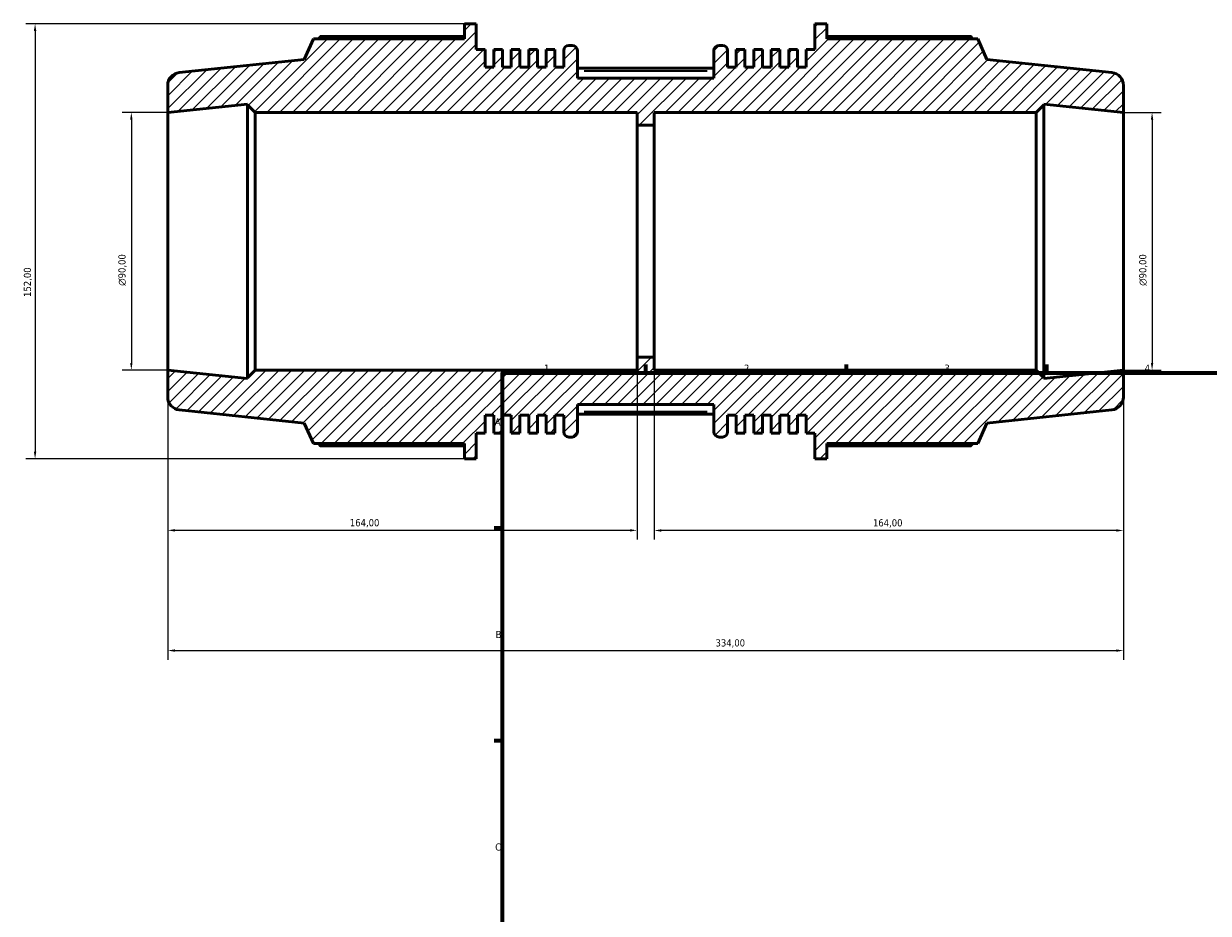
# Model space of a CAD drawing. Header units: millimetres. Extents: x -147 to 1164, y -57 to 752.
# Tile 2 of 6: x -147 to 267, y 385 to 696. Entities that reach past the tile are written whole.
import ezdxf

# ---------------------------------------------------------------- set-up
doc = ezdxf.new("R2010")
doc.units = ezdxf.units.MM
for name, color, linetype, lineweight in [('Border (ISO)', 7, 'Continuous', 70), ('Dimension (ISO)', 7, 'Continuous', 25), ('Hatch (ISO)', 7, 'Continuous', 18), ('Visible (ISO)', 7, 'Continuous', 50), ('Visible Narrow (ISO)', 7, 'Continuous', 35)]:
    doc.layers.add(name, color=color, linetype=linetype, lineweight=lineweight)
doc.styles.add('Note Text (ISO)', font='tahoma.ttf')
doc.dimstyles.new('Default (ISO)', dxfattribs={"dimtxt": 2.5, "dimasz": 2.5, "dimexe": 3.175, "dimexo": 0, "dimgap": 0.762, "dimtad": 1, "dimrnd": 1e-08, "dimzin": 0, "dimtxsty": 'Note Text (ISO)', "dimcen": 0.09, "dimdle": 10, "dimclrd": 256, "dimclre": 256, "dimclrt": 256, "dimazin": 0, "dimtfac": 1.40208, "dimtmove": 0, "dimatfit": 3, "dimfxl": 1, "dimtolj": 1, "dimtzin": 0, "dimlwd": -1, "dimlwe": -1, "dimarcsym": 0})

# ---------------------------------------------------------------- blocks, each defined once
blk = doc.blocks.new('Borders Default Border')
at = {"layer": 'Border (ISO)'}
for p, q in [((70.08, 574), (70.08, 576.9)), ((140.17, 574), (140.17, 576.9)), ((210.25, 574), (210.25, 576.9)), ((20, 519.75), (17.1, 519.75)), ((20, 445.5), (17.1, 445.5))]:
    blk.add_line(p, q, dxfattribs=at)
at = {"layer": 'Border (ISO)', "flags": 128}
blk.add_lwpolyline([(20, 20), (20, 574), (821, 574), (821, 20), (20, 20)], dxfattribs=at)
at = {"layer": 'Border (ISO)', "color": 232, "true_color": 0xca0064, "char_height": 2.5, "attachment_point": 7, "style": 'Note Text (ISO)'}
for s, insert in [('1', (34.48, 574.4)), ('2', (104.37, 574.4)), ('3', (174.43, 574.35)), ('4', (244.42, 574.4)), ('A', (17.29, 555.62)), ('B', (17.59, 481.38)), ('C', (17.43, 407.08))]:
    blk.add_mtext(s, dxfattribs=dict(at, insert=insert))
blk = doc.blocks.new('*D7')
at = {"layer": 'Defpoints', "color": 0, "transparency": 16777216}
for p in [(73, 579.5), (237, 575), (73, 518.95)]:
    blk.add_point(p, dxfattribs=at)
at = {"layer": 'Dimension (ISO)', "transparency": 16777216}
for p, q in [((73, 579.5), (73, 515.77)), ((237, 575), (237, 515.77)), ((234.5, 518.95), (75.5, 518.95))]:
    blk.add_line(p, q, dxfattribs=at)
for points in [[(75.5, 519.37), (75.5, 518.53), (73, 518.95)], [(234.5, 519.37), (234.5, 518.53), (237, 518.95)]]:
    blk.add_solid(points, dxfattribs=at)
at = {"layer": 'Dimension (ISO)', "color": 232, "true_color": 0xca0064, "transparency": 16777216, "insert": (149.46, 522.88), "char_height": 2.5, "attachment_point": 1, "style": 'Note Text (ISO)'}
blk.add_mtext('\\A1;164,00', dxfattribs=at)
blk = doc.blocks.new('*D8')
at = {"layer": 'Defpoints', "color": 0, "transparency": 16777216}
for p in [(67, 579.5), (-97, 575), (-97, 519)]:
    blk.add_point(p, dxfattribs=at)
at = {"layer": 'Dimension (ISO)', "transparency": 16777216}
for p, q in [((67, 579.5), (67, 515.83)), ((-97, 575), (-97, 515.83)), ((64.5, 519), (-94.5, 519))]:
    blk.add_line(p, q, dxfattribs=at)
for points in [[(-94.5, 519.42), (-94.5, 518.58), (-97, 519)], [(64.5, 519.42), (64.5, 518.58), (67, 519)]]:
    blk.add_solid(points, dxfattribs=at)
at = {"layer": 'Dimension (ISO)', "color": 232, "true_color": 0xca0064, "transparency": 16777216, "insert": (-33.35, 522.93), "char_height": 2.5, "attachment_point": 1, "style": 'Note Text (ISO)'}
blk.add_mtext('\\A1;164,00', dxfattribs=at)
blk = doc.blocks.new('*D9')
at = {"layer": 'Defpoints', "color": 0, "transparency": 16777216}
for p in [(-97, 575), (237, 575), (237, 477)]:
    blk.add_point(p, dxfattribs=at)
at = {"layer": 'Dimension (ISO)', "transparency": 16777216}
for p, q in [((-97, 575), (-97, 473.82)), ((237, 575), (237, 473.82)), ((-94.5, 477), (234.5, 477))]:
    blk.add_line(p, q, dxfattribs=at)
for points in [[(-94.5, 477.42), (-94.5, 476.58), (-97, 477)], [(234.5, 477.42), (234.5, 476.58), (237, 477)]]:
    blk.add_solid(points, dxfattribs=at)
at = {"layer": 'Dimension (ISO)', "color": 232, "true_color": 0xca0064, "transparency": 16777216, "insert": (94.44, 480.94), "char_height": 2.5, "attachment_point": 1, "style": 'Note Text (ISO)'}
blk.add_mtext('\\A1;334,00', dxfattribs=at)
blk = doc.blocks.new('*D10')
at = {"layer": 'Defpoints', "color": 0, "transparency": 16777216}
for p in [(6.66, 696), (-143.36, 544), (6.66, 544)]:
    blk.add_point(p, dxfattribs=at)
at = {"layer": 'Dimension (ISO)', "transparency": 16777216}
for p, q in [((6.66, 696), (-146.54, 696)), ((-143.36, 693.5), (-143.36, 546.5)), ((6.66, 544), (-146.54, 544))]:
    blk.add_line(p, q, dxfattribs=at)
for points in [[(-143.78, 693.5), (-142.94, 693.5), (-143.36, 696)], [(-143.78, 546.5), (-142.94, 546.5), (-143.36, 544)]]:
    blk.add_solid(points, dxfattribs=at)
at = {"layer": 'Dimension (ISO)', "color": 232, "true_color": 0xca0064, "transparency": 16777216, "insert": (-147.3, 600.55), "char_height": 2.5, "attachment_point": 1, "rotation": 90, "style": 'Note Text (ISO)'}
blk.add_mtext('\\A1;152,00', dxfattribs=at)
blk = doc.blocks.new('*D11')
at = {"layer": 'Defpoints', "color": 0, "transparency": 16777216}
for p in [(237, 665), (237, 575), (247, 575)]:
    blk.add_point(p, dxfattribs=at)
at = {"layer": 'Dimension (ISO)', "transparency": 16777216}
for p, q in [((237, 665), (250.18, 665)), ((247, 662.5), (247, 577.5)), ((237, 575), (250.18, 575))]:
    blk.add_line(p, q, dxfattribs=at)
for points in [[(246.58, 662.5), (247.42, 662.5), (247, 665)], [(246.58, 577.5), (247.42, 577.5), (247, 575)]]:
    blk.add_solid(points, dxfattribs=at)
at = {"layer": 'Dimension (ISO)', "color": 232, "true_color": 0xca0064, "transparency": 16777216, "insert": (242.48, 604.44), "char_height": 2.5, "attachment_point": 1, "rotation": 90, "style": 'Note Text (ISO)'}
blk.add_mtext('\\A1;\\fAIGDT|b0|i0;\\H2.5000;\\ln\\fTahoma|b0|i0;\\H2.5000;90,00', dxfattribs=at)
blk = doc.blocks.new('*D12')
at = {"layer": 'Defpoints', "color": 0, "transparency": 16777216}
for p in [(-97, 665), (-109.72, 575), (-97, 575)]:
    blk.add_point(p, dxfattribs=at)
at = {"layer": 'Dimension (ISO)', "transparency": 16777216}
for p, q in [((-97, 665), (-112.9, 665)), ((-109.72, 662.5), (-109.72, 577.5)), ((-97, 575), (-112.9, 575))]:
    blk.add_line(p, q, dxfattribs=at)
for points in [[(-110.14, 662.5), (-109.31, 662.5), (-109.72, 665)], [(-110.14, 577.5), (-109.31, 577.5), (-109.72, 575)]]:
    blk.add_solid(points, dxfattribs=at)
at = {"layer": 'Dimension (ISO)', "color": 232, "true_color": 0xca0064, "transparency": 16777216, "insert": (-114.25, 604.44), "char_height": 2.5, "attachment_point": 1, "rotation": 90, "style": 'Note Text (ISO)'}
blk.add_mtext('\\A1;\\fAIGDT|b0|i0;\\H2.5000;\\ln\\fTahoma|b0|i0;\\H2.5000;90,00', dxfattribs=at)

msp = doc.modelspace()

# ---------------------------------------------------------------- hatches: boundary and pattern name
at = {"layer": 'Hatch (ISO)'}
h = msp.add_hatch(dxfattribs=at)
h.set_pattern_fill('ANSI31', color=256, scale=25.4, style=0)
h.set_pattern_definition([(45, (0, 0), (-2.245064, 2.245064), [])])
edge = h.paths.add_edge_path()
edge.add_ellipse((232.5, 565.552), major_axis=(0.47, -4.475), ratio=1, start_angle=0, end_angle=84)
edge.add_line((237, 565.552), (237, 575))
edge.add_line((237, 575), (209.167, 572.075))
edge.add_line((209.167, 572.075), (209.167, 572.3))
edge.add_line((209.167, 572.3), (206.467, 575))
edge.add_line((206.467, 575), (73, 575))
edge.add_line((73, 575), (73, 579.5))
edge.add_line((73, 579.5), (67, 579.5))
edge.add_line((67, 579.5), (67, 575))
edge.add_line((67, 575), (-66.467, 575))
edge.add_line((-66.467, 575), (-69.167, 572.3))
edge.add_line((-69.167, 572.3), (-69.167, 572.075))
edge.add_line((-69.167, 572.075), (-97, 575))
edge.add_line((-97, 575), (-97, 565.552))
edge.add_ellipse((-92.5, 565.552), major_axis=(-4.5, 0), ratio=1, start_angle=0, end_angle=84)
edge.add_line((-92.97, 561.076), (-49.286, 556.485))
edge.add_line((-49.286, 556.485), (-46.096, 549.32))
edge.add_line((-46.096, 549.32), (6.659, 549.32))
edge.add_line((6.659, 549.32), (6.659, 544))
edge.add_line((6.659, 544), (10.834, 544))
edge.add_line((10.834, 544), (10.834, 552.968))
edge.add_line((10.834, 552.968), (13.888, 552.968))
edge.add_line((13.888, 552.968), (13.888, 559.2))
edge.add_line((13.888, 559.2), (16.942, 559.2))
edge.add_line((16.942, 559.2), (16.942, 552.968))
edge.add_line((16.942, 552.968), (19.995, 552.968))
edge.add_line((19.995, 552.968), (19.995, 559.2))
edge.add_line((19.995, 559.2), (23.049, 559.2))
edge.add_line((23.049, 559.2), (23.049, 552.968))
edge.add_line((23.049, 552.968), (26.103, 552.968))
edge.add_line((26.103, 552.968), (26.103, 559.2))
edge.add_line((26.103, 559.2), (29.157, 559.2))
edge.add_line((29.157, 559.2), (29.157, 552.968))
edge.add_line((29.157, 552.968), (32.21, 552.968))
edge.add_line((32.21, 552.968), (32.21, 559.2))
edge.add_line((32.21, 559.2), (35.264, 559.2))
edge.add_line((35.264, 559.2), (35.264, 552.968))
edge.add_line((35.264, 552.968), (38.318, 552.968))
edge.add_line((38.318, 552.968), (38.318, 559.2))
edge.add_line((38.318, 559.2), (41.371, 559.2))
edge.add_line((41.371, 559.2), (41.371, 553.4))
edge.add_ellipse((43.171, 553.4), major_axis=(-1.8, 0), ratio=1, start_angle=0, end_angle=90)
edge.add_line((43.171, 551.6), (44.343, 551.6))
edge.add_ellipse((44.343, 553.4), major_axis=(0, -1.8), ratio=1, start_angle=0, end_angle=90)
edge.add_line((46.143, 553.4), (46.143, 563))
edge.add_line((46.143, 563), (93.857, 563))
edge.add_line((93.857, 563), (93.857, 553.4))
edge.add_ellipse((95.657, 553.4), major_axis=(-1.8, 0), ratio=1, start_angle=0, end_angle=90)
edge.add_line((95.657, 551.6), (96.829, 551.6))
edge.add_ellipse((96.829, 553.4), major_axis=(0, -1.8), ratio=1, start_angle=0, end_angle=90)
edge.add_line((98.629, 553.4), (98.629, 559.2))
edge.add_line((98.629, 559.2), (101.682, 559.2))
edge.add_line((101.682, 559.2), (101.682, 552.968))
edge.add_line((101.682, 552.968), (104.736, 552.968))
edge.add_line((104.736, 552.968), (104.736, 559.2))
edge.add_line((104.736, 559.2), (107.79, 559.2))
edge.add_line((107.79, 559.2), (107.79, 552.968))
edge.add_line((107.79, 552.968), (110.843, 552.968))
edge.add_line((110.843, 552.968), (110.843, 559.2))
edge.add_line((110.843, 559.2), (113.897, 559.2))
edge.add_line((113.897, 559.2), (113.897, 552.968))
edge.add_line((113.897, 552.968), (116.951, 552.968))
edge.add_line((116.951, 552.968), (116.951, 559.2))
edge.add_line((116.951, 559.2), (120.005, 559.2))
edge.add_line((120.005, 559.2), (120.005, 552.968))
edge.add_line((120.005, 552.968), (123.058, 552.968))
edge.add_line((123.058, 552.968), (123.058, 559.2))
edge.add_line((123.058, 559.2), (126.112, 559.2))
edge.add_line((126.112, 559.2), (126.112, 552.968))
edge.add_line((126.112, 552.968), (129.166, 552.968))
edge.add_line((129.166, 552.968), (129.166, 544))
edge.add_line((129.166, 544), (133.341, 544))
edge.add_line((133.341, 544), (133.341, 549.32))
edge.add_line((133.341, 549.32), (186.096, 549.32))
edge.add_line((186.096, 549.32), (189.286, 556.485))
edge.add_line((189.286, 556.485), (232.97, 561.076))
edge = h.paths.add_edge_path()
edge.add_ellipse((232.5, 674.448), major_axis=(4.5, 0), ratio=1, start_angle=0, end_angle=84)
edge.add_line((232.97, 678.924), (189.286, 683.515))
edge.add_line((189.286, 683.515), (186.096, 690.68))
edge.add_line((186.096, 690.68), (133.341, 690.68))
edge.add_line((133.341, 690.68), (133.341, 696))
edge.add_line((133.341, 696), (129.166, 696))
edge.add_line((129.166, 696), (129.166, 687.032))
edge.add_line((129.166, 687.032), (126.112, 687.032))
edge.add_line((126.112, 687.032), (126.112, 680.8))
edge.add_line((126.112, 680.8), (123.058, 680.8))
edge.add_line((123.058, 680.8), (123.058, 687.032))
edge.add_line((123.058, 687.032), (120.005, 687.032))
edge.add_line((120.005, 687.032), (120.005, 680.8))
edge.add_line((120.005, 680.8), (116.951, 680.8))
edge.add_line((116.951, 680.8), (116.951, 687.032))
edge.add_line((116.951, 687.032), (113.897, 687.032))
edge.add_line((113.897, 687.032), (113.897, 680.8))
edge.add_line((113.897, 680.8), (110.843, 680.8))
edge.add_line((110.843, 680.8), (110.843, 687.032))
edge.add_line((110.843, 687.032), (107.79, 687.032))
edge.add_line((107.79, 687.032), (107.79, 680.8))
edge.add_line((107.79, 680.8), (104.736, 680.8))
edge.add_line((104.736, 680.8), (104.736, 687.032))
edge.add_line((104.736, 687.032), (101.682, 687.032))
edge.add_line((101.682, 687.032), (101.682, 680.8))
edge.add_line((101.682, 680.8), (98.629, 680.8))
edge.add_line((98.629, 680.8), (98.629, 686.6))
edge.add_ellipse((96.829, 686.6), major_axis=(1.8, 0), ratio=1, start_angle=0, end_angle=90)
edge.add_line((96.829, 688.4), (95.657, 688.4))
edge.add_ellipse((95.657, 686.6), major_axis=(0, 1.8), ratio=1, start_angle=0, end_angle=90)
edge.add_line((93.857, 686.6), (93.857, 677))
edge.add_line((93.857, 677), (46.143, 677))
edge.add_line((46.143, 677), (46.143, 686.6))
edge.add_ellipse((44.343, 686.6), major_axis=(1.8, 0), ratio=1, start_angle=0, end_angle=90)
edge.add_line((44.343, 688.4), (43.171, 688.4))
edge.add_ellipse((43.171, 686.6), major_axis=(0, 1.8), ratio=1, start_angle=0, end_angle=90)
edge.add_line((41.371, 686.6), (41.371, 680.8))
edge.add_line((41.371, 680.8), (38.318, 680.8))
edge.add_line((38.318, 680.8), (38.318, 687.032))
edge.add_line((38.318, 687.032), (35.264, 687.032))
edge.add_line((35.264, 687.032), (35.264, 680.8))
edge.add_line((35.264, 680.8), (32.21, 680.8))
edge.add_line((32.21, 680.8), (32.21, 687.032))
edge.add_line((32.21, 687.032), (29.157, 687.032))
edge.add_line((29.157, 687.032), (29.157, 680.8))
edge.add_line((29.157, 680.8), (26.103, 680.8))
edge.add_line((26.103, 680.8), (26.103, 687.032))
edge.add_line((26.103, 687.032), (23.049, 687.032))
edge.add_line((23.049, 687.032), (23.049, 680.8))
edge.add_line((23.049, 680.8), (19.995, 680.8))
edge.add_line((19.995, 680.8), (19.995, 687.032))
edge.add_line((19.995, 687.032), (16.942, 687.032))
edge.add_line((16.942, 687.032), (16.942, 680.8))
edge.add_line((16.942, 680.8), (13.888, 680.8))
edge.add_line((13.888, 680.8), (13.888, 687.032))
edge.add_line((13.888, 687.032), (10.834, 687.032))
edge.add_line((10.834, 687.032), (10.834, 696))
edge.add_line((10.834, 696), (6.659, 696))
edge.add_line((6.659, 696), (6.659, 690.68))
edge.add_line((6.659, 690.68), (-46.096, 690.68))
edge.add_line((-46.096, 690.68), (-49.286, 683.515))
edge.add_line((-49.286, 683.515), (-92.97, 678.924))
edge.add_ellipse((-92.5, 674.448), major_axis=(-0.47, 4.475), ratio=1, start_angle=0, end_angle=84)
edge.add_line((-97, 674.448), (-97, 665))
edge.add_line((-97, 665), (-69.167, 667.925))
edge.add_line((-69.167, 667.925), (-69.167, 667.7))
edge.add_line((-69.167, 667.7), (-66.467, 665))
edge.add_line((-66.467, 665), (67, 665))
edge.add_line((67, 665), (67, 660.5))
edge.add_line((67, 660.5), (73, 660.5))
edge.add_line((73, 660.5), (73, 665))
edge.add_line((73, 665), (206.467, 665))
edge.add_line((206.467, 665), (209.167, 667.7))
edge.add_line((209.167, 667.7), (209.167, 667.925))
edge.add_line((209.167, 667.925), (237, 665))
edge.add_line((237, 665), (237, 674.448))

# ---------------------------------------------------------------- linework, layer by layer
at = {"layer": 'Visible (ISO)'}
for p, q in [((10.834, 696), (6.659, 696)), ((6.659, 696), (6.659, 690.68)), ((10.834, 687.032), (10.834, 696)), ((133.341, 696), (129.166, 696)), ((129.166, 696), (129.166, 687.032)), ((133.341, 690.68), (133.341, 696)), ((6.659, 691.511), (-43.727, 691.511)), ((183.727, 691.511), (133.341, 691.511)), ((-46.096, 690.68), (-49.286, 683.515)), ((6.659, 690.68), (-46.096, 690.68)), ((44.343, 688.4), (43.171, 688.4)), ((96.829, 688.4), (95.657, 688.4)), ((186.096, 690.68), (133.341, 690.68)), ((189.286, 683.515), (186.096, 690.68)), ((-49.286, 683.515), (-92.97, 678.924)), ((13.888, 687.032), (10.834, 687.032)), ((13.888, 680.8), (13.888, 687.032)), ((19.995, 687.032), (16.942, 687.032)), ((16.942, 687.032), (16.942, 680.8)), ((19.995, 680.8), (19.995, 687.032)), ((26.103, 687.032), (23.049, 687.032)), ((23.049, 687.032), (23.049, 680.8)), ((26.103, 680.8), (26.103, 687.032)), ((32.21, 687.032), (29.157, 687.032)), ((29.157, 687.032), (29.157, 680.8)), ((32.21, 680.8), (32.21, 687.032)), ((38.318, 687.032), (35.264, 687.032)), ((35.264, 687.032), (35.264, 680.8)), ((38.318, 680.8), (38.318, 687.032)), ((41.371, 686.6), (41.371, 680.8)), ((46.143, 677), (46.143, 686.6)), ((93.857, 686.6), (93.857, 677)), ((98.629, 680.8), (98.629, 686.6)), ((104.736, 687.032), (101.682, 687.032)), ((101.682, 687.032), (101.682, 680.8)), ((104.736, 680.8), (104.736, 687.032)), ((110.843, 687.032), (107.79, 687.032)), ((107.79, 687.032), (107.79, 680.8)), ((110.843, 680.8), (110.843, 687.032)), ((116.951, 687.032), (113.897, 687.032)), ((113.897, 687.032), (113.897, 680.8)), ((116.951, 680.8), (116.951, 687.032)), ((123.058, 687.032), (120.005, 687.032)), ((120.005, 687.032), (120.005, 680.8)), ((123.058, 680.8), (123.058, 687.032)), ((129.166, 687.032), (126.112, 687.032)), ((126.112, 687.032), (126.112, 680.8)), ((232.97, 678.924), (189.286, 683.515)), ((16.942, 680.8), (13.888, 680.8)), ((23.049, 680.8), (19.995, 680.8)), ((29.157, 680.8), (26.103, 680.8)), ((35.264, 680.8), (32.21, 680.8)), ((41.371, 680.8), (38.318, 680.8)), ((93.857, 680.451), (46.143, 680.451)), ((101.682, 680.8), (98.629, 680.8)), ((107.79, 680.8), (104.736, 680.8)), ((113.897, 680.8), (110.843, 680.8)), ((120.005, 680.8), (116.951, 680.8)), ((126.112, 680.8), (123.058, 680.8)), ((93.857, 677), (46.143, 677)), ((-97, 674.448), (-97, 665)), ((237, 665), (237, 674.448)), ((-97, 665), (-69.167, 667.925)), ((-69.167, 667.925), (-69.167, 667.7)), ((-69.167, 667.7), (-66.467, 665)), ((-69.167, 667.7), (-69.167, 572.3)), ((206.467, 665), (209.167, 667.7)), ((209.167, 667.7), (209.167, 667.925)), ((209.167, 667.925), (237, 665)), ((209.167, 572.3), (209.167, 667.7)), ((-97, 575), (-97, 665)), ((-66.467, 665), (67, 665)), ((-66.467, 575), (-66.467, 665)), ((67, 665), (67, 660.5)), ((73, 660.5), (73, 665)), ((73, 665), (206.467, 665)), ((206.467, 665), (206.467, 575)), ((237, 575), (237, 665)), ((67, 660.5), (73, 660.5)), ((67, 579.5), (67, 660.5)), ((73, 579.5), (73, 660.5)), ((73, 579.5), (67, 579.5)), ((67, 579.5), (67, 575)), ((73, 575), (73, 579.5)), ((-69.167, 572.075), (-97, 575)), ((-97, 575), (-97, 565.552)), ((-66.467, 575), (-69.167, 572.3)), ((-69.167, 572.3), (-69.167, 572.075)), ((67, 575), (-66.467, 575)), ((206.467, 575), (73, 575)), ((209.167, 572.3), (206.467, 575)), ((237, 575), (209.167, 572.075)), ((209.167, 572.075), (209.167, 572.3)), ((237, 565.552), (237, 575)), ((-92.97, 561.076), (-49.286, 556.485)), ((13.888, 552.968), (13.888, 559.2)), ((13.888, 559.2), (16.942, 559.2)), ((16.942, 559.2), (16.942, 552.968)), ((19.995, 552.968), (19.995, 559.2)), ((19.995, 559.2), (23.049, 559.2)), ((23.049, 559.2), (23.049, 552.968)), ((26.103, 552.968), (26.103, 559.2)), ((26.103, 559.2), (29.157, 559.2)), ((29.157, 559.2), (29.157, 552.968)), ((32.21, 552.968), (32.21, 559.2)), ((32.21, 559.2), (35.264, 559.2)), ((35.264, 559.2), (35.264, 552.968)), ((38.318, 552.968), (38.318, 559.2)), ((38.318, 559.2), (41.371, 559.2)), ((41.371, 559.2), (41.371, 553.4)), ((46.143, 553.4), (46.143, 563)), ((46.143, 563), (93.857, 563)), ((93.857, 559.549), (46.143, 559.549)), ((93.857, 563), (93.857, 553.4)), ((98.629, 553.4), (98.629, 559.2)), ((98.629, 559.2), (101.682, 559.2)), ((101.682, 559.2), (101.682, 552.968)), ((104.736, 552.968), (104.736, 559.2)), ((104.736, 559.2), (107.79, 559.2)), ((107.79, 559.2), (107.79, 552.968)), ((110.843, 552.968), (110.843, 559.2)), ((110.843, 559.2), (113.897, 559.2)), ((113.897, 559.2), (113.897, 552.968)), ((116.951, 552.968), (116.951, 559.2)), ((116.951, 559.2), (120.005, 559.2)), ((120.005, 559.2), (120.005, 552.968)), ((123.058, 552.968), (123.058, 559.2)), ((123.058, 559.2), (126.112, 559.2)), ((126.112, 559.2), (126.112, 552.968)), ((189.286, 556.485), (232.97, 561.076)), ((-49.286, 556.485), (-46.096, 549.32)), ((186.096, 549.32), (189.286, 556.485)), ((10.834, 544), (10.834, 552.968)), ((10.834, 552.968), (13.888, 552.968)), ((16.942, 552.968), (19.995, 552.968)), ((23.049, 552.968), (26.103, 552.968)), ((29.157, 552.968), (32.21, 552.968)), ((35.264, 552.968), (38.318, 552.968)), ((43.171, 551.6), (44.343, 551.6)), ((95.657, 551.6), (96.829, 551.6)), ((101.682, 552.968), (104.736, 552.968)), ((107.79, 552.968), (110.843, 552.968)), ((113.897, 552.968), (116.951, 552.968)), ((120.005, 552.968), (123.058, 552.968)), ((126.112, 552.968), (129.166, 552.968)), ((129.166, 552.968), (129.166, 544)), ((-46.096, 549.32), (6.659, 549.32)), ((-43.727, 548.489), (6.659, 548.489)), ((6.659, 549.32), (6.659, 544)), ((133.341, 544), (133.341, 549.32)), ((133.341, 549.32), (186.096, 549.32)), ((133.341, 548.489), (183.727, 548.489)), ((6.659, 544), (10.834, 544)), ((129.166, 544), (133.341, 544))]:
    msp.add_line(p, q, dxfattribs=at)
for centre, radius, start, end in [((43.171, 686.6), 1.8, 90, 180), ((44.343, 686.6), 1.8, 0, 90), ((95.657, 686.6), 1.8, 90, 180), ((96.829, 686.6), 1.8, 0, 90), ((-92.5, 674.448), 4.5, 96, 180), ((232.5, 674.448), 4.5, 0, 84), ((-92.5, 565.552), 4.5, 180, 264), ((232.5, 565.552), 4.5, 276, 0), ((43.171, 553.4), 1.8, 180, 270), ((44.343, 553.4), 1.8, 270, 0), ((95.657, 553.4), 1.8, 180, 270), ((96.829, 553.4), 1.8, 270, 0)]:
    msp.add_arc(centre, radius, start, end, dxfattribs=at)
for points, weights in [([(-43.727, 691.511), (-44.027, 691.092), (-44.317, 690.68)], [1, 1.00083362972, 1.00151955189]), ([(184.317, 690.68), (184.027, 691.092), (183.727, 691.511)], [1.00151955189, 1.00083362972, 1]), ([(-44.317, 549.32), (-44.027, 548.908), (-43.727, 548.489)], [1.00151955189, 1.00083362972, 1]), ([(183.727, 548.489), (184.027, 548.908), (184.317, 549.32)], [1, 1.00083362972, 1.00151955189])]:
    msp.add_rational_spline(points, weights, degree=2, dxfattribs=at)
at = {"layer": 'Visible Narrow (ISO)'}
for p, q in [((48.529, 679.551), (91.471, 679.551)), ((91.471, 560.449), (48.529, 560.449))]:
    msp.add_line(p, q, dxfattribs=at)

# ---------------------------------------------------------------- block references
msp.add_blockref('Borders Default Border', (0, 0))

# ---------------------------------------------------------------- dimensions: what is measured, and where the dimension line sits
at = {"layer": 'Dimension (ISO)'}
for base, p1, p2, angle, picture, middle in [((-143.361, 544), (6.659, 696), (6.659, 544), 90, '*D10', (-143.361, 605.5)), ((-97, 519), (67, 579.5), (-97, 575), 180, '*D8', (-28.392, 519)), ((73, 518.949), (237, 575), (73, 579.5), 180, '*D7', (154.417, 518.949)), ((237, 477), (-97, 575), (237, 575), 180, '*D9', (99.5, 477))]:
    dim = msp.add_linear_dim(base=base, p1=p1, p2=p2, angle=angle, dimstyle='Default (ISO)', override={"dimdec": 2, "dimtp": 0, "dimtm": 0, "dimtdec": 2, "dimtofl": 0, "dimatfit": 1}, dxfattribs=at)
    dim.commit()
    dim.dimension.update_dxf_attribs({"geometry": picture, "text_midpoint": middle, "dimtype": 160})
for base, p1, p2, picture, middle in [((-109.725, 575), (-97, 665), (-97, 575), '*D12', (-109.725, 610)), ((247, 575), (237, 665), (237, 575), '*D11', (247, 610))]:
    dim = msp.add_linear_dim(base=base, p1=p1, p2=p2, angle=90, text='\\fAIGDT|b0|i0;\\H2.5000;\\ln\\fTahoma|b0|i0;\\H2.5000;<>', dimstyle='Default (ISO)', override={"dimdec": 2, "dimtp": 0, "dimtm": 0, "dimtdec": 2, "dimtofl": 0, "dimatfit": 1}, dxfattribs=at)
    dim.commit()
    dim.dimension.update_dxf_attribs({"geometry": picture, "text_midpoint": middle, "dimtype": 160})

doc.saveas('drawing.dxf')
